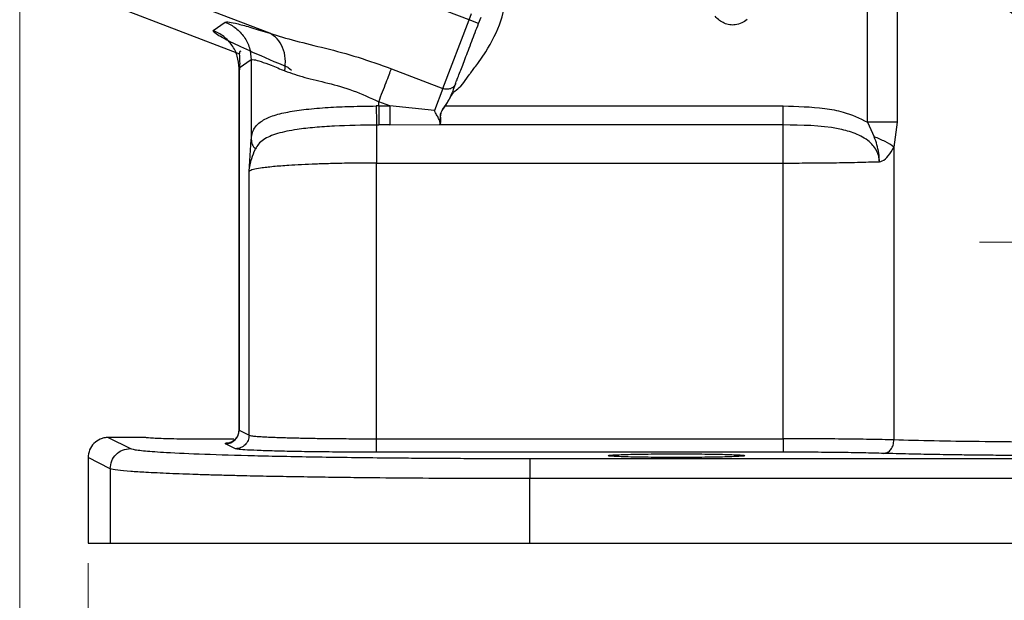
# Model space of a CAD drawing. Header units: inches. Extents: x 0.6 to 16.3, y 0.2 to 11.5.
# Tile 11 of 17: x 10 to 11.9, y 4.4 to 5.5. Entities that reach past the tile are written whole.
import ezdxf

# ---------------------------------------------------------------- set-up
doc = ezdxf.new("R2010")
doc.units = ezdxf.units.IN
doc.header["$MEASUREMENT"] = 0
doc.styles.add('SLDTEXTSTYLE0', font='TXT', dxfattribs={"width": 0.75})
doc.dimstyles.new('SLDDIMSTYLE1', dxfattribs={"dimtxt": 0.137795, "dimasz": 0.14, "dimexe": 0, "dimexo": 0.0625, "dimgap": 0.034449, "dimtad": 0, "dimdec": 1, "dimlfac": 1.5, "dimrnd": 1e-09, "dimzin": 12, "dimdsep": 46, "dimtxsty": 'SLDTEXTSTYLE0', "dimblk1": 'CLOSED', "dimblk2": 'CLOSED', "dimsah": 1, "dimcen": 0.09, "dimadec": 0, "dimazin": 3, "dimtfac": 1, "dimtdec": 1, "dimtofl": 0, "dimtmove": 0, "dimatfit": 3, "dimldrblk": 'CLOSED', "dimfxl": 0, "dimfrac": 2, "dimtolj": 1, "dimtzin": 12, "dimarcsym": 0})

# ---------------------------------------------------------------- blocks, each defined once
blk = doc.blocks.new('_Closed')
at = {"color": 0, "linetype": 'ByBlock', "lineweight": -2}
for p, q in [((-1, 0.166667), (0, 0)), ((-1, 0.166667), (-1, -0.166667)), ((0, 0), (-1, -0.166667)), ((0, 0), (-1, 0))]:
    blk.add_line(p, q, dxfattribs=at)
blk = doc.blocks.new('_D_5')
at = {"color": 7, "linetype": 'Continuous', "lineweight": 0}
for p, q in [((12.1692, 4.7136), (12.1692, 3.6941)), ((10.0859, 4.4329), (10.0859, 3.6941)), ((11.2678, 3.9319), (11.2258, 3.9319)), ((11.2258, 3.9319), (11.2258, 3.7132)), ((11.4714, 3.9319), (11.5134, 3.9319)), ((11.5134, 3.9319), (11.5134, 3.7132)), ((10.0859, 3.7335), (11.1049, 3.7335)), ((12.1692, 3.7335), (11.6342, 3.7335)), ((11.2258, 3.7132), (11.2678, 3.7132)), ((11.5134, 3.7132), (11.4714, 3.7132))]:
    blk.add_line(p, q, dxfattribs=at)
at = {"color": 7, "linetype": 'Continuous', "lineweight": 18, "xscale": 0.14, "yscale": 0.14, "rotation": 180.0000000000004}
blk.add_blockref('_Closed', (10.0859, 3.7335, -0.4912), dxfattribs=at)
at = {"color": 7, "linetype": 'Continuous', "lineweight": 18, "xscale": 0.14, "yscale": 0.14}
blk.add_blockref('_Closed', (12.1692, 3.7335, -0.4912), dxfattribs=at)
at = {"color": 7, "linetype": 'Continuous', "lineweight": 18, "char_height": 0.1378, "attachment_point": 1, "style": 'SLDTEXTSTYLE0'}
for s, insert in [('79', (11.2678, 3.8908)), ('3.1', (11.2423, 3.6846))]:
    blk.add_mtext(s, dxfattribs=dict(at, insert=insert))
blk = doc.blocks.new('_D_6')
at = {"color": 7, "linetype": 'Continuous', "lineweight": 0}
for p, q in [((9.9503, 5.7029), (9.9503, 3.0942)), ((12.1692, 4.7136), (12.1692, 3.0942)), ((10.8228, 3.3321), (10.7808, 3.3321)), ((10.7808, 3.3321), (10.7808, 3.1133)), ((11.0264, 3.3321), (11.0684, 3.3321)), ((11.0684, 3.3321), (11.0684, 3.1133)), ((9.9503, 3.1336), (10.6599, 3.1336)), ((12.1692, 3.1336), (11.1893, 3.1336)), ((10.7808, 3.1133), (10.8228, 3.1133)), ((11.0684, 3.1133), (11.0264, 3.1133))]:
    blk.add_line(p, q, dxfattribs=at)
at = {"color": 7, "linetype": 'Continuous', "lineweight": 18, "xscale": 0.14, "yscale": 0.14, "rotation": 180.0000000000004}
blk.add_blockref('_Closed', (9.9503, 3.1336, -0.4912), dxfattribs=at)
at = {"color": 7, "linetype": 'Continuous', "lineweight": 18, "xscale": 0.14, "yscale": 0.14}
blk.add_blockref('_Closed', (12.1692, 3.1336, -0.4912), dxfattribs=at)
at = {"color": 7, "linetype": 'Continuous', "lineweight": 18, "char_height": 0.1378, "attachment_point": 1, "style": 'SLDTEXTSTYLE0'}
for s, insert in [('85', (10.8228, 3.2909)), ('3.3', (10.7973, 3.0848))]:
    blk.add_mtext(s, dxfattribs=dict(at, insert=insert))
blk = doc.blocks.new('SW_CENTERMARKSYMBOL_1')
at = {"color": 0, "linetype": 'Continuous', "lineweight": 18}
for p, q in [((0, 0.1312), (0, 0.3159)), ((0, 0), (0, 0.0656)), ((-0.1312, 0), (-0.3159, 0)), ((0, 0), (-0.0656, 0)), ((0, 0), (0, -0.0656)), ((0, 0), (0.0656, 0)), ((0.1312, 0), (0.3159, 0)), ((0, -0.1312), (0, -0.3159))]:
    blk.add_line(p, q, dxfattribs=at)

msp = doc.modelspace()

# ---------------------------------------------------------------- linework, layer by layer
at = {"color": 7, "linetype": 'Continuous', "lineweight": 25}
for p, q in [((10.8414, 5.5095), (10.2252, 5.746)), ((11.6312, 5.307), (11.6312, 5.7117)), ((11.69, 5.7117), (11.69, 5.307)), ((10.446, 5.483), (10.1656, 5.5906)), ((10.1443, 5.5351), (10.3863, 5.4422)), ((10.3339, 5.4886), (10.3579, 5.5051)), ((10.7892, 5.3736), (10.8414, 5.5095)), ((10.8414, 5.5095), (10.8462, 5.522)), ((10.8601, 5.5023), (10.8414, 5.5095)), ((10.8601, 5.5023), (10.8649, 5.5148)), ((10.4092, 5.4305), (10.3852, 5.414)), ((10.4092, 5.4305), (10.4092, 5.2728)), ((10.8583, 5.4231), (10.8743, 5.446)), ((10.3849, 5.4142), (10.3849, 4.6937)), ((10.3852, 5.414), (10.3852, 4.6963)), ((10.6872, 5.4127), (10.7892, 5.3736)), ((10.8286, 5.3826), (10.8416, 5.4007)), ((10.7892, 5.3736), (10.7725, 5.3299)), ((10.8248, 5.3781), (10.8286, 5.3826)), ((10.7945, 5.339), (10.8053, 5.3578)), ((10.6622, 5.339), (10.6572, 5.339)), ((10.6842, 5.339), (10.6622, 5.3475)), ((10.6622, 5.339), (10.6622, 5.3475)), ((10.6622, 5.339), (10.6842, 5.339)), ((10.7725, 5.3299), (10.6842, 5.339)), ((10.7945, 5.339), (11.4642, 5.339)), ((10.658, 5.3013), (10.6622, 5.3013)), ((10.6842, 5.3013), (10.6622, 5.3013)), ((10.6842, 5.3013), (10.7834, 5.3026)), ((10.7845, 5.3042), (10.7834, 5.3013)), ((10.7834, 5.3026), (10.7834, 5.3013)), ((11.4642, 5.3013), (10.7834, 5.3013)), ((10.7835, 5.3029), (10.7838, 5.3035)), ((10.7838, 5.3035), (10.7839, 5.3039)), ((11.6312, 5.307), (11.6446, 5.278)), ((11.69, 5.307), (11.6835, 5.2576)), ((10.405, 5.2093), (10.4092, 5.2728)), ((11.6835, 5.2576), (11.6835, 4.6771)), ((10.658, 5.2259), (11.4642, 5.2259)), ((10.658, 4.6795), (10.658, 5.2259)), ((11.4642, 4.6795), (11.4642, 5.2259)), ((10.405, 4.6864), (10.405, 5.2093)), ((10.3852, 4.6963), (10.405, 4.6864)), ((10.1259, 4.6819), (10.1697, 4.66)), ((10.2002, 4.6819), (10.1259, 4.6819)), ((10.3751, 4.6786), (10.3359, 4.6784)), ((10.3784, 4.6597), (10.3586, 4.6696)), ((10.658, 4.6795), (11.4642, 4.6795)), ((11.4642, 4.6528), (10.658, 4.6528)), ((10.1297, 4.6201), (10.0859, 4.642)), ((10.0859, 4.642), (10.0859, 4.4723)), ((10.9619, 4.6404), (13.3765, 4.6404)), ((10.1297, 4.6201), (10.1297, 4.4723)), ((13.3765, 4.6004), (10.9619, 4.6004)), ((10.9619, 4.4723), (10.9619, 4.6004)), ((10.0859, 4.4723), (10.1297, 4.4723)), ((10.1297, 4.4723), (10.9619, 4.4723)), ((10.9619, 4.4723), (13.3765, 4.4723))]:
    msp.add_line(p, q, dxfattribs=at)
at = {"color": 8, "linetype": 'Continuous', "lineweight": 25}
for p, q in [((10.4825, 5.415), (10.4894, 5.4101)), ((10.3856, 4.6967), (10.3852, 4.6963)), ((10.3852, 4.6963), (10.3858, 4.6967))]:
    msp.add_line(p, q, dxfattribs=at)
at = {"color": 7, "linetype": 'Continuous', "lineweight": 25}
msp.add_circle((13.0025, 7.2887), 1.9709, dxfattribs=at)
for points, knots in [([(11.6837, 5.772), (11.7114, 5.7498), (11.7668, 5.7055), (11.8672, 5.6347), (11.9762, 5.5657), (12.0549, 5.5239), (12.0937, 5.5033)], [0, 0, 0, 0, 0.251703, 0.50211, 0.754105, 1, 1, 1, 1]), ([(11.69, 5.7117), (11.6966, 5.7054), (11.7101, 5.6927), (11.7317, 5.6729), (11.7538, 5.6532), (11.7772, 5.6329), (11.8034, 5.6107), (11.83, 5.5892), (11.8616, 5.5643), (11.8955, 5.5388), (11.9354, 5.5103), (11.9752, 5.4832), (12.0159, 5.457), (12.0439, 5.4402), (12.0574, 5.432)], [0, 0, 0, 0, 0.068875, 0.140681, 0.211146, 0.277215, 0.352453, 0.440802, 0.500774, 0.61073, 0.70758, 0.803774, 0.904773, 1, 1, 1, 1]), ([(10.8743, 5.446), (10.8859, 5.4661), (10.9089, 5.5062), (10.914, 5.5521), (10.9165, 5.5749)], [0, 0, 0, 0, 0.502392, 1, 1, 1, 1]), ([(10.3579, 5.5051), (10.3599, 5.5054), (10.3639, 5.5061), (10.3824, 5.502), (10.4091, 5.4947), (10.4337, 5.4869), (10.446, 5.483)], [0, 0, 0, 0, 0.248228, 0.496982, 0.747291, 1, 1, 1, 1]), ([(11.3926, 5.5104), (11.3891, 5.5079), (11.3819, 5.5027), (11.3697, 5.4993), (11.3577, 5.4994), (11.3471, 5.5025), (11.3372, 5.5083), (11.332, 5.5138), (11.3294, 5.5167)], [0, 0, 0, 0, 0.17924, 0.372951, 0.523816, 0.680757, 0.834948, 1, 1, 1, 1]), ([(10.4825, 5.415), (10.4579, 5.4255), (10.4129, 5.4448), (10.3655, 5.4671), (10.3359, 5.483), (10.3346, 5.4867), (10.3339, 5.4886)], [0, 0, 0, 0, 0.276938, 0.508222, 0.75687, 1, 1, 1, 1]), ([(10.8142, 5.3827), (10.8147, 5.3842), (10.8157, 5.3868), (10.817, 5.3901), (10.8177, 5.3919), (10.8192, 5.3959), (10.8236, 5.4073), (10.8291, 5.4215), (10.8331, 5.432), (10.8333, 5.4327), (10.8334, 5.4329), (10.8375, 5.4436), (10.8462, 5.4662), (10.8555, 5.4905), (10.8601, 5.5023)], [0, 0, 0, 0, 0.061732, 0.106002, 0.121401, 0.123142, 0.245952, 0.483641, 0.495804, 0.499037, 0.500216, 0.500371, 0.755497, 1, 1, 1, 1]), ([(10.446, 5.483), (10.4627, 5.478), (10.4971, 5.4676), (10.5571, 5.4536), (10.6216, 5.4363), (10.6652, 5.4206), (10.6872, 5.4127)], [0, 0, 0, 0, 0.231703, 0.477108, 0.735841, 1, 1, 1, 1]), ([(10.4761, 5.4084), (10.4768, 5.4167), (10.4781, 5.4332), (10.4725, 5.4554), (10.4618, 5.4734), (10.4513, 5.4798), (10.446, 5.483)], [0, 0, 0, 0, 0.250078, 0.5, 0.749922, 1, 1, 1, 1]), ([(10.3886, 5.4474), (10.388, 5.4472), (10.3857, 5.4465), (10.3856, 5.4403), (10.3867, 5.4285), (10.3863, 5.4165), (10.3861, 5.4107)], [0, 0, 0, 0, 0.109885, 0.4318433, 0.724418, 1, 1, 1, 1]), ([(10.4092, 5.4305), (10.4107, 5.4308), (10.4137, 5.4315), (10.4278, 5.4275), (10.448, 5.4201), (10.4666, 5.4124), (10.4761, 5.4084)], [0, 0, 0, 0, 0.246405, 0.494831, 0.742053, 1, 1, 1, 1]), ([(10.4761, 5.4084), (10.4888, 5.404), (10.5141, 5.3952), (10.5611, 5.3848), (10.6119, 5.3705), (10.6453, 5.3552), (10.6622, 5.3475)], [0, 0, 0, 0, 0.248047, 0.495522, 0.745376, 1, 1, 1, 1]), ([(10.8416, 5.4007), (10.8419, 5.4012), (10.8429, 5.4025), (10.846, 5.4067), (10.8513, 5.4137), (10.8558, 5.4198), (10.8583, 5.4231)], [0, 0, 0, 0, 0.06445, 0.178736, 0.556812, 1, 1, 1, 1]), ([(10.8142, 5.3827), (10.8129, 5.3793), (10.8103, 5.3726), (10.8065, 5.3629), (10.8047, 5.358)], [0, 0, 0, 0, 0.5000001, 1, 1, 1, 1]), ([(10.8053, 5.3578), (10.8063, 5.3596), (10.8083, 5.3635), (10.8151, 5.3703), (10.8209, 5.3749), (10.8248, 5.3781)], [0, 0, 0, 0, 0.218399, 0.462657, 1, 1, 1, 1]), ([(10.794, 5.3394), (10.7961, 5.3423), (10.8003, 5.3481), (10.8032, 5.3547), (10.8047, 5.358)], [0, 0, 0, 0, 0.5013217, 1, 1, 1, 1]), ([(10.8047, 5.358), (10.8046, 5.3576), (10.8042, 5.3568), (10.8039, 5.356), (10.8037, 5.3556)], [0, 0, 0, 0, 0.4780816, 1, 1, 1, 1]), ([(10.8047, 5.358), (10.8047, 5.358), (10.8047, 5.358), (10.8049, 5.358), (10.8051, 5.3579), (10.8052, 5.3578), (10.8053, 5.3578)], [0, 0, 0, 0, 0.240767, 0.5, 0.759233, 1, 1, 1, 1]), ([(10.4092, 5.2728), (10.4097, 5.2764), (10.4107, 5.284), (10.4145, 5.2933), (10.4205, 5.3015), (10.4314, 5.3108), (10.4503, 5.3197), (10.4807, 5.3274), (10.518, 5.3327), (10.5603, 5.3362), (10.6074, 5.3384), (10.6402, 5.3388), (10.6572, 5.339)], [0, 0, 0, 0, 0.0572906, 0.1200176, 0.1829636, 0.245585, 0.3715842, 0.4966087, 0.6195344, 0.7470051, 0.8689312, 1, 1, 1, 1]), ([(10.6572, 5.339), (10.6572, 5.3349), (10.6573, 5.3267), (10.6575, 5.3156), (10.6577, 5.3065), (10.6579, 5.303), (10.658, 5.3013)], [0, 0, 0, 0, 0.250069, 0.5, 0.749931, 1, 1, 1, 1]), ([(10.7838, 5.3035), (10.7839, 5.3048), (10.7841, 5.3074), (10.7811, 5.3139), (10.777, 5.3215), (10.774, 5.3271), (10.7725, 5.3299)], [0, 0, 0, 0, 0.233257, 0.496869, 0.748098, 1, 1, 1, 1]), ([(10.7839, 5.3039), (10.7843, 5.306), (10.785, 5.3103), (10.7841, 5.3182), (10.7852, 5.325), (10.7882, 5.3318), (10.7917, 5.3364), (10.794, 5.3394)], [0, 0, 0, 0, 0.246386, 0.495851, 0.622062, 0.748582, 1, 1, 1, 1]), ([(10.7845, 5.3042), (10.7849, 5.3063), (10.7856, 5.3105), (10.7845, 5.3182), (10.7856, 5.325), (10.7886, 5.3316), (10.7921, 5.3361), (10.7945, 5.339)], [0, 0, 0, 0, 0.2491913, 0.4986903, 0.6236762, 0.748911, 1, 1, 1, 1]), ([(10.794, 5.3394), (10.794, 5.3394), (10.7941, 5.3393), (10.7942, 5.3392), (10.7943, 5.3391), (10.7944, 5.3391), (10.7945, 5.339)], [0, 0, 0, 0, 0.245585, 0.49999, 0.7544, 1, 1, 1, 1]), ([(11.4642, 5.339), (11.4916, 5.3383), (11.5315, 5.3373), (11.5883, 5.3274), (11.6154, 5.3145), (11.6312, 5.307)], [0, 0, 0, 0, 0.479555, 0.696123, 1, 1, 1, 1]), ([(10.658, 5.3012), (10.6295, 5.3008), (10.5864, 5.3001), (10.5348, 5.2966), (10.5036, 5.2931), (10.4795, 5.2889), (10.4612, 5.2845), (10.4457, 5.279), (10.4331, 5.2723), (10.4235, 5.2643), (10.4195, 5.2572), (10.4176, 5.2538)], [0, 0, 0, 0, 0.2484419, 0.3745713, 0.4995535, 0.5838483, 0.6679147, 0.7521151, 0.8367246, 0.9215502, 1, 1, 1, 1]), ([(10.7834, 5.3026), (10.7834, 5.3027), (10.7835, 5.3027), (10.7835, 5.3028), (10.7835, 5.3029)], [0, 0, 0, 0, 0.500111, 1, 1, 1, 1]), ([(10.7845, 5.3042), (10.7845, 5.3042), (10.7843, 5.3042), (10.7841, 5.3042), (10.784, 5.304), (10.7839, 5.3039), (10.7839, 5.3039)], [0, 0, 0, 0, 0.2437585, 0.5, 0.7562415, 1, 1, 1, 1]), ([(11.6548, 5.2286), (11.6545, 5.2323), (11.654, 5.2399), (11.6493, 5.2509), (11.6421, 5.2617), (11.6272, 5.2751), (11.6036, 5.2867), (11.5478, 5.3006), (11.5008, 5.301), (11.4642, 5.3013)], [0, 0, 0, 0, 0.04966, 0.101932, 0.15927, 0.223772, 0.370133, 0.510452, 1, 1, 1, 1]), ([(11.6548, 5.2286), (11.6548, 5.2306), (11.6547, 5.2335), (11.6543, 5.239), (11.6532, 5.2484), (11.6503, 5.2621), (11.6465, 5.2728), (11.6446, 5.2781)], [0, 0, 0, 0, 0.117087, 0.170605, 0.32467, 0.669483, 1, 1, 1, 1]), ([(11.6835, 5.2576), (11.678, 5.2613), (11.6671, 5.2686), (11.6521, 5.2749), (11.6446, 5.278)], [0, 0, 0, 0, 0.500003, 1, 1, 1, 1]), ([(10.405, 5.2093), (10.4064, 5.2179), (10.4088, 5.233), (10.4148, 5.2474), (10.4175, 5.2537)], [0, 0, 0, 0, 0.564468, 1, 1, 1, 1]), ([(11.6548, 5.2286), (11.6566, 5.229), (11.6632, 5.2306), (11.674, 5.24), (11.6801, 5.2514), (11.6835, 5.2576)], [0, 0, 0, 0, 0.139886, 0.528328, 1, 1, 1, 1]), ([(10.658, 5.2259), (10.6426, 5.2258), (10.6113, 5.2257), (10.5707, 5.2249), (10.5366, 5.2238), (10.5087, 5.2226), (10.486, 5.2213), (10.4677, 5.22), (10.453, 5.2187), (10.4394, 5.2173), (10.4251, 5.2154), (10.4107, 5.2128), (10.407, 5.2106), (10.405, 5.2093)], [0, 0, 0, 0, 0.120033, 0.243263, 0.327272, 0.412719, 0.499608, 0.55743, 0.618415, 0.682561, 0.749871, 0.859789, 1, 1, 1, 1]), ([(11.4642, 5.2259), (11.4809, 5.2259), (11.5147, 5.226), (11.5644, 5.2265), (11.6125, 5.2273), (11.6406, 5.2282), (11.6548, 5.2286)], [0, 0, 0, 0, 0.24175, 0.488995, 0.741742, 1, 1, 1, 1]), ([(10.3849, 4.6967), (10.3846, 4.6939), (10.384, 4.6881), (10.3805, 4.6817), (10.3769, 4.6775), (10.3737, 4.6749), (10.3705, 4.6731), (10.3677, 4.672), (10.366, 4.6716), (10.3661, 4.6716), (10.3662, 4.6716)], [0, 0, 0, 0, 0.144736, 0.299508, 0.3851, 0.478653, 0.584795, 0.711713, 0.872068, 1, 1, 1, 1]), ([(10.405, 4.6864), (10.4062, 4.686), (10.4085, 4.6854), (10.4175, 4.6844), (10.4282, 4.6837), (10.4401, 4.683), (10.4527, 4.6825), (10.4663, 4.682), (10.4801, 4.6815), (10.4936, 4.6812), (10.507, 4.6809), (10.5209, 4.6806), (10.5363, 4.6803), (10.5533, 4.6801), (10.5786, 4.6798), (10.6136, 4.6795), (10.643, 4.6795), (10.658, 4.6795)], [0, 0, 0, 0, 0.098827, 0.185041, 0.258633, 0.319597, 0.38063, 0.437282, 0.489555, 0.537446, 0.578962, 0.623043, 0.669691, 0.718904, 0.770683, 0.883084, 1, 1, 1, 1]), ([(10.1259, 4.6819), (10.123, 4.6818), (10.1175, 4.6814), (10.1075, 4.6781), (10.0968, 4.6707), (10.0877, 4.6577), (10.0865, 4.6472), (10.0859, 4.642)], [0, 0, 0, 0, 0.136275, 0.265343, 0.500864, 0.749258, 1, 1, 1, 1]), ([(10.3359, 4.6784), (10.3188, 4.6784), (10.2926, 4.6785), (10.261, 4.6789), (10.2392, 4.6794), (10.2217, 4.68), (10.2048, 4.6808), (10.202, 4.6815), (10.2002, 4.6819)], [0, 0, 0, 0, 0.239419, 0.36831, 0.499944, 0.631588, 0.760505, 1, 1, 1, 1]), ([(10.3586, 4.6696), (10.3579, 4.6703), (10.3571, 4.671), (10.3672, 4.6718), (10.3691, 4.6719)], [0, 0, 0, 0, 0.819202, 1, 1, 1, 1]), ([(11.6835, 4.6771), (11.6681, 4.6775), (11.6378, 4.6782), (11.5821, 4.6789), (11.5238, 4.6794), (11.4838, 4.6794), (11.4642, 4.6795)], [0, 0, 0, 0, 0.261932, 0.515908, 0.76193, 1, 1, 1, 1]), ([(11.6636, 4.6504), (11.6662, 4.6509), (11.6713, 4.6518), (11.6779, 4.658), (11.6825, 4.6668), (11.6832, 4.6737), (11.6835, 4.6771)], [0, 0, 0, 0, 0.250168, 0.5, 0.749832, 1, 1, 1, 1]), ([(12.0574, 4.6725), (12.0225, 4.6725), (11.9521, 4.6726), (11.8522, 4.6736), (11.7592, 4.675), (11.7092, 4.6764), (11.6835, 4.6771)], [0, 0, 0, 0, 0.2481, 0.499972, 0.743488, 1, 1, 1, 1]), ([(10.1697, 4.66), (10.1712, 4.6595), (10.1742, 4.6585), (10.1844, 4.6569), (10.1988, 4.6554), (10.2176, 4.6539), (10.2523, 4.6517), (10.3132, 4.649), (10.4125, 4.646), (10.5316, 4.6435), (10.6363, 4.6421), (10.7149, 4.6414), (10.7631, 4.641), (10.8121, 4.6407), (10.8617, 4.6405), (10.9117, 4.6404), (10.9452, 4.6404), (10.9619, 4.6404)], [0, 0, 0, 0, 0.049993, 0.100245, 0.150239, 0.200037, 0.250147, 0.375062, 0.499983, 0.6249, 0.749838, 0.791531, 0.833238, 0.874921, 0.916457, 0.95829, 1, 1, 1, 1]), ([(10.658, 4.6528), (10.6414, 4.6528), (10.6073, 4.6529), (10.5566, 4.6532), (10.5078, 4.6539), (10.4639, 4.6548), (10.4276, 4.6559), (10.4009, 4.6571), (10.3836, 4.6584), (10.3801, 4.6593), (10.3784, 4.6597)], [0, 0, 0, 0, 0.117056, 0.240652, 0.369503, 0.499946, 0.630871, 0.759274, 0.882905, 1, 1, 1, 1]), ([(11.2525, 4.6424), (11.2355, 4.6424), (11.2092, 4.6425), (11.1776, 4.6429), (11.1559, 4.6434), (11.1383, 4.644), (11.1219, 4.6448), (11.1136, 4.6459), (11.1219, 4.6471), (11.1383, 4.6479), (11.1559, 4.6485), (11.1776, 4.6489), (11.2092, 4.6494), (11.2355, 4.6494), (11.2525, 4.6495)], [0, 0, 0, 0, 0.119709, 0.184155, 0.249972, 0.315794, 0.380253, 0.5, 0.619747, 0.684206, 0.750028, 0.815845, 0.880291, 1, 1, 1, 1]), ([(11.2525, 4.6495), (11.2696, 4.6494), (11.2959, 4.6494), (11.3275, 4.6489), (11.3492, 4.6485), (11.3668, 4.6479), (11.3832, 4.6471), (11.3915, 4.6459), (11.3832, 4.6448), (11.3668, 4.644), (11.3492, 4.6434), (11.3275, 4.6429), (11.2959, 4.6425), (11.2696, 4.6424), (11.2525, 4.6424)], [0, 0, 0, 0, 0.119709, 0.184155, 0.249972, 0.315794, 0.380253, 0.5, 0.619747, 0.684206, 0.750028, 0.815845, 0.880291, 1, 1, 1, 1]), ([(11.6636, 4.6504), (11.6504, 4.6508), (11.6238, 4.6515), (11.5742, 4.6522), (11.5203, 4.6527), (11.4827, 4.6528), (11.4642, 4.6528)], [0, 0, 0, 0, 0.247212, 0.500026, 0.752825, 1, 1, 1, 1]), ([(12.0574, 4.6458), (12.0381, 4.6458), (11.997, 4.6459), (11.9412, 4.6461), (11.8911, 4.6465), (11.8506, 4.6469), (11.8071, 4.6474), (11.761, 4.6482), (11.7099, 4.6492), (11.6796, 4.65), (11.6636, 4.6504)], [0, 0, 0, 0, 0.130296, 0.277241, 0.38091, 0.481838, 0.568689, 0.7055, 0.843683, 1, 1, 1, 1]), ([(10.9619, 4.6004), (10.9283, 4.6004), (10.8609, 4.6005), (10.7609, 4.6009), (10.6758, 4.6016), (10.6052, 4.6023), (10.548, 4.6031), (10.4923, 4.604), (10.4386, 4.6049), (10.3942, 4.6059), (10.358, 4.6068), (10.3288, 4.6076), (10.3003, 4.6085), (10.2728, 4.6095), (10.2466, 4.6105), (10.2221, 4.6116), (10.1955, 4.6129), (10.1673, 4.6148), (10.1405, 4.6172), (10.1335, 4.6191), (10.1297, 4.6201)], [0, 0, 0, 0, 0.079593, 0.159782, 0.240568, 0.290601, 0.341557, 0.393434, 0.446234, 0.499957, 0.53302, 0.567415, 0.603142, 0.6402, 0.678591, 0.718313, 0.759367, 0.823899, 0.904113, 1, 1, 1, 1])]:
    msp.add_open_spline(points, degree=3, knots=knots, dxfattribs=at)
for points in [[(10.3579, 5.5051), (10.3652, 5.5016), (10.3796, 5.4945), (10.396, 5.4763), (10.4071, 5.4546), (10.4085, 5.4385), (10.4092, 5.4305)], [(10.3852, 5.414), (10.3845, 5.422), (10.3831, 5.4381), (10.372, 5.4598), (10.3556, 5.478), (10.3412, 5.4851), (10.3339, 5.4886)], [(10.6622, 5.3475), (10.6647, 5.3541), (10.6698, 5.3673), (10.6769, 5.3857), (10.683, 5.4017), (10.6858, 5.4091), (10.6872, 5.4127)], [(10.8142, 5.3827), (10.8131, 5.3807), (10.8109, 5.3766), (10.8045, 5.3729), (10.7968, 5.3715), (10.7918, 5.3729), (10.7892, 5.3736)], [(10.6622, 5.339), (10.6622, 5.3349), (10.6622, 5.3267), (10.6622, 5.3156), (10.6622, 5.3065), (10.6622, 5.303), (10.6622, 5.3013)], [(10.6842, 5.339), (10.6842, 5.3349), (10.6842, 5.3267), (10.6842, 5.3156), (10.6842, 5.3065), (10.6842, 5.303), (10.6842, 5.3013)], [(11.4642, 5.3013), (11.4642, 5.303), (11.4642, 5.3065), (11.4642, 5.3156), (11.4642, 5.3267), (11.4642, 5.3349), (11.4642, 5.339)], [(10.658, 5.3013), (10.658, 5.2979), (10.658, 5.291), (10.658, 5.2727), (10.658, 5.2505), (10.658, 5.2341), (10.658, 5.2259)], [(11.4642, 5.2259), (11.4642, 5.2341), (11.4642, 5.2505), (11.4642, 5.2727), (11.4642, 5.291), (11.4642, 5.2979), (11.4642, 5.3013)], [(11.69, 5.307), (11.686, 5.307), (11.6781, 5.307), (11.6635, 5.307), (11.6477, 5.307), (11.6367, 5.307), (11.6312, 5.307)], [(10.4092, 5.2728), (10.4097, 5.2694), (10.4106, 5.2625), (10.4152, 5.2566), (10.4175, 5.2537)], [(10.3586, 4.6696), (10.3621, 4.67), (10.369, 4.6709), (10.3778, 4.677), (10.384, 4.6858), (10.3848, 4.6928), (10.3852, 4.6963)], [(10.405, 4.6864), (10.4046, 4.6829), (10.4038, 4.6759), (10.3976, 4.6671), (10.3888, 4.661), (10.3819, 4.6601), (10.3784, 4.6597)], [(10.658, 4.6528), (10.658, 4.6533), (10.658, 4.6542), (10.658, 4.6604), (10.658, 4.6691), (10.658, 4.676), (10.658, 4.6795)], [(11.4642, 4.6795), (11.4642, 4.676), (11.4642, 4.6691), (11.4642, 4.6604), (11.4642, 4.6542), (11.4642, 4.6533), (11.4642, 4.6528)], [(10.1297, 4.6201), (10.1303, 4.6253), (10.1316, 4.6358), (10.1408, 4.649), (10.154, 4.6582), (10.1645, 4.6594), (10.1697, 4.66)], [(10.9619, 4.6404), (10.9619, 4.6396), (10.9619, 4.6382), (10.9619, 4.6289), (10.9619, 4.6158), (10.9619, 4.6055), (10.9619, 4.6004)]]:
    msp.add_open_spline(points, degree=3, dxfattribs=at)

# ---------------------------------------------------------------- block references
at = {"color": 7, "linetype": 'Continuous', "lineweight": 0}
msp.add_blockref('SW_CENTERMARKSYMBOL_1', (12.1692, 5.0689), dxfattribs=at)

# ---------------------------------------------------------------- dimensions: what is measured, and where the dimension line sits
at = {"color": 7, "linetype": 'Continuous', "lineweight": 18}
for base, p1, picture, middle in [((12.1692, 3.1336), (9.9503, 5.7423), '_D_6', (10.9246, 3.1336)), ((12.1692, 3.7335), (10.0859, 4.4723), '_D_5', (11.3696, 3.7335))]:
    dim = msp.add_linear_dim(base=base, p1=p1, p2=(12.1692, 4.753), dimstyle='SLDDIMSTYLE1', dxfattribs=at)
    dim.commit()
    dim.dimension.update_dxf_attribs({"geometry": picture, "text_midpoint": middle, "dimtype": 160})

doc.saveas('drawing.dxf')
